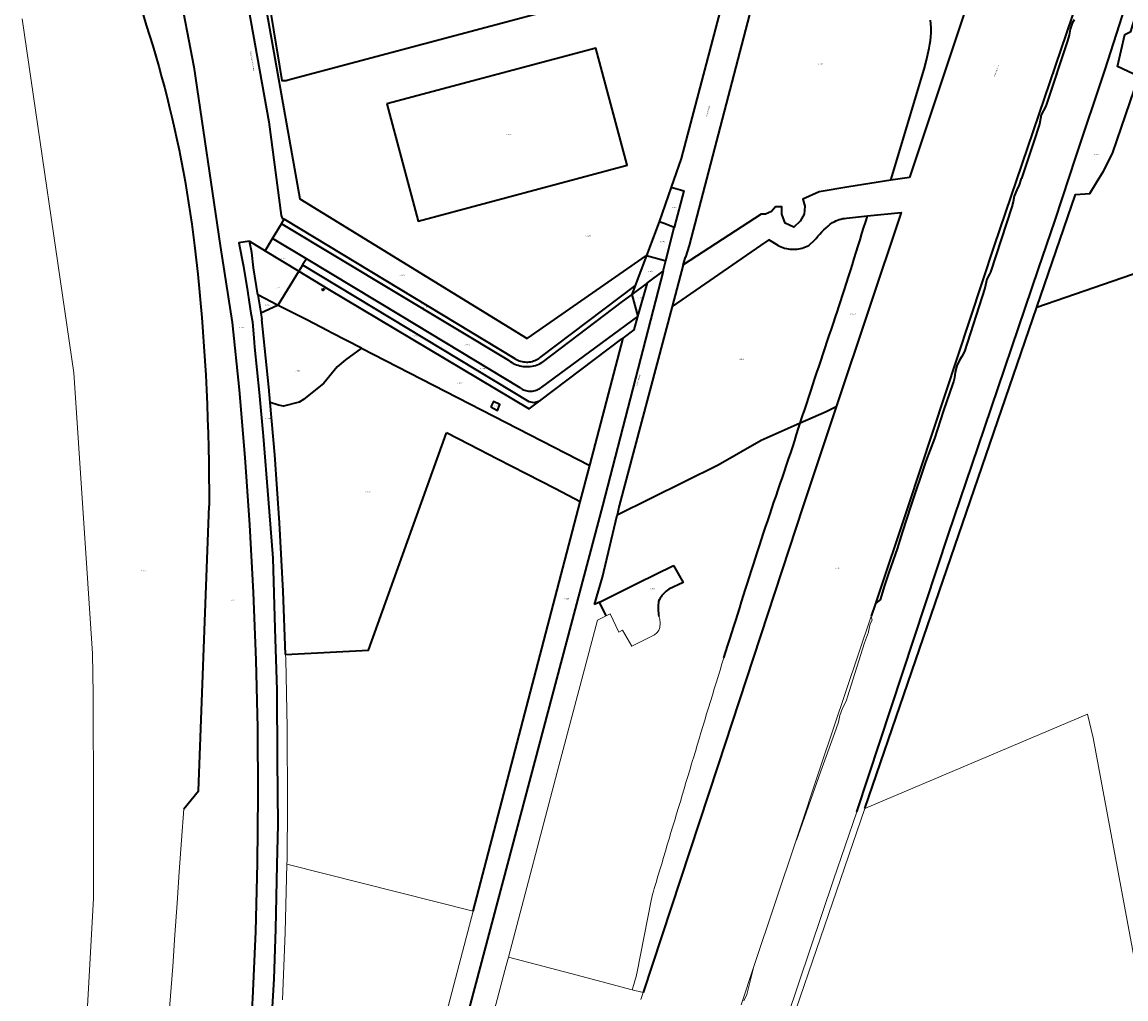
# Model space of a CAD drawing. Header units: metres. Extents: x 102498 to 104230, y 417239 to 420360.
# Tile 2 of 12: x 102765 to 103613, y 417621 to 418372. Entities that reach past the tile are written whole.
import ezdxf
from ezdxf.enums import TextEntityAlignment as Align
from ezdxf.lldxf.tags import DXFTag

# ---------------------------------------------------------------- set-up
doc = ezdxf.new("R2010")
doc.units = ezdxf.units.M
for name, color, linetype, lineweight in [('B-WE-KG-GRENS_PERCEEL-GV', 150, 'Continuous', 18), ('B-WE-KG-GRENS_PERCEEL-S @ 0.5', 150, 'Continuous', 25), ('B-WE-OG-BEBOUWING_STRAATNAAM-T18', 10, 'Continuous', 18), ('N-WE-KG-GRENS_KADASTRAAL-G', 150, 'KG-KADASTRAAL', 35)]:
    doc.layers.add(name, color=color, linetype=linetype, lineweight=lineweight)
doc.styles.add('NLCS-ISO', font='NLCS-ISO.ttf')
doc.styles.add('NLCS-ISO-ANNOTATIEF-T18', font='NLCS-ISO.ttf', dxfattribs={"height": 1.8})
doc.styles.get("Standard").update_dxf_attribs({"font": 'arial.ttf'})
tags = doc.linetypes.add('KG-KADASTRAAL', pattern='A,5.5,-2,["K",Standard,S=1.8,R=0,X=0,Y=-0.9],-2,5.5,-2,[5,NLCS.SHX,S=0.75,R=0,X=0,Y=0],-2', length=19).pattern_tags.tags
tags[6] = DXFTag(74, 10)

# ---------------------------------------------------------------- blocks, each defined once
blk = doc.blocks.new('SKG-PERCEELNUMMER-SO')
at = {"style": 'NLCS-ISO', "oblique": 10, "flags": 1}
for tag, p in [('GEMEENTECODE', (0, 2.6)), ('PERCEELGROOTTE', (0, -2.4))]:
    blk.add_attdef(tag, text='', height=1.8, dxfattribs=at).set_placement(p, align=Align.MIDDLE_CENTER)
at = {"style": 'NLCS-ISO', "oblique": 10}
blk.add_attdef('SECTIE', text='', height=1.8, dxfattribs=at).set_placement((-0.5, 0), align=Align.MIDDLE_RIGHT)
blk.add_attdef('PERCEELNUMMER', text='', height=1.8, dxfattribs=at).set_placement((0.5, 0), align=Align.MIDDLE_LEFT)

msp = doc.modelspace()

# ---------------------------------------------------------------- linework, layer by layer
at = {"layer": 'B-WE-KG-GRENS_PERCEEL-GV'}
for points in [[(103651.721, 418478.065), (103616.982, 418364.199), (103612.552, 418361.987), (103606.911, 418337.315), (103623.138, 418329.828), (103602.868, 418270.679), (103596.091, 418256.953), (103590.667, 418248.362), (103585.527, 418239.917), (103574.564, 418239.189), (103544.877, 418152.61), (103632.494, 418182.745), (103650.457, 418189.416), (103715.105, 418193.88), (103744.44, 418196.346), (103750.067, 418196.763), (103756.509, 418196.917), (103761.767, 418195.901), (103762.729, 418195.634), (103942.019, 418724.755)], [(103317.736, 417616.574), (103327.531, 417645.901), (103359.969, 417743.022), (103379, 417800), (103417.539, 417915.042), (103420.847, 417924.916), (103446, 418000), (103512, 418200), (103614.444, 418501.305)], [(103614.444, 418501.305), (103512, 418200), (103446, 418000), (103420.847, 417924.916), (103422.504, 417926.171), (103424.585, 417927.544), (103427.856, 417938.775), (103430.797, 417947.889), (103431.077, 417948.688), (103437.49, 417966.777), (103441.672, 417980.16), (103448.077, 417999.81), (103459.697, 418034.09), (103466.294, 418051.58), (103473.262, 418073.145), (103480.299, 418093.962), (103480.701, 418095.166), (103481.518, 418098.198), (103482.166, 418102.558), (103483.49, 418107.564), (103485.318, 418111.782), (103487.332, 418114.532), (103489.263, 418118.57), (103504.933, 418167.232), (103506.543, 418173.992), (103508.604, 418177.83), (103509.165, 418179.453), (103525.645, 418229.535), (103526.691, 418233.428), (103527.441, 418237.682), (103529.387, 418242.615), (103531.28, 418246.49), (103532.68, 418250.517), (103532.989, 418251.445), (103542.322, 418279.065), (103546.957, 418293.187), (103548.299, 418300.286), (103551.436, 418306.345), (103552.236, 418308.433), (103568.523, 418357.203), (103569.691, 418361.563), (103570.594, 418366.17), (103572.084, 418370.652), (103573.482, 418373.246)], [(102947.096, 418413.199), (102978.571, 418235.755), (103153.291, 418128.515), (103244.906, 418192.296), (103254.67, 418218.18), (103263.881, 418244.621), (103271.581, 418266.723), (103324.282, 418466.722)], [(103324.282, 418466.722), (103271.581, 418266.723), (103263.881, 418244.621), (103271.066, 418242.607), (103273.528, 418241.917), (103266.31, 418213.83), (103259.747, 418188.291), (103257.68, 418180.25), (103211.23, 418000), (103102.711, 417591.674)], [(103124.594, 417599.237), (103137.098, 417646.613), (103138.794, 417653.038), (103177.587, 417800.005), (103207.171, 417912.088), (103213.934, 417915.41), (103208.791, 417925.959), (103204.889, 417924.039), (103211.176, 417945.089), (103222.297, 417992.708), (103224, 418000), (103264.692, 418153.018), (103273.2, 418185.01), (103274.92, 418190.97), (103277.7, 418200), (103348.013, 418468.884)], [(103348.013, 418468.884), (103277.7, 418200), (103274.92, 418190.97), (103273.2, 418185.01), (103333.01, 418224.06), (103336.46, 418224), (103341.02, 418226.05), (103343.98, 418229.48), (103349.03, 418229.5), (103349, 418224.01), (103351.48, 418217.02), (103358.06, 418214.02), (103363.14, 418218.5), (103366, 418223.97), (103366.48, 418230.01), (103365, 418235.55), (103377.64, 418241.14), (103400.315, 418245), (103432.671, 418249.978), (103458.172, 418335.387), (103460.054, 418342.33), (103461.207, 418346.96), (103462.191, 418351.506), (103462.729, 418354.491), (103463.156, 418357.437), (103463.459, 418360.342), (103463.626, 418363.201), (103463.642, 418367.301), (103463.499, 418370.174), (103463.205, 418372.939)], [(102933.806, 418412.282), (102954.786, 418294.798), (102964.156, 418223.035), (102964.972, 418220.99), (102966.499, 418220.068), (103144.163, 418112.754), (103145.138, 418112.212), (103146.147, 418111.736), (103147.184, 418111.327), (103148.247, 418110.987), (103149.329, 418110.718), (103150.427, 418110.52), (103151.535, 418110.395), (103152.65, 418110.344), (103153.765, 418110.366), (103154.876, 418110.461), (103155.979, 418110.629), (103157.068, 418110.87), (103158.139, 418111.181), (103159.187, 418111.563), (103160.208, 418112.012), (103161.197, 418112.528), (103162.15, 418113.108), (103163.063, 418113.749), (103236.156, 418169.099), (103244.906, 418192.296), (103153.291, 418128.515), (102978.571, 418235.755), (102947.096, 418413.199)], [(102956.644, 417601.576), (102958.495, 417636.549), (102959.975, 417674.575), (102960.993, 417724.259), (102961.641, 417754.699), (102961.27, 417804.846), (102960.993, 417858.138), (102959.42, 417905.694), (102957.877, 417959.789), (102954.269, 418005.125), (102950.475, 418053.421), (102947.422, 418087.007), (102943.814, 418121.795), (102943.444, 418125.311), (102943.166, 418128.641), (102942.102, 418141.224), (102941.038, 418147.886), (102939.622, 418156.473), (102938.252, 418165.013), (102935.199, 418183.841), (102931.729, 418201.837), (102939.914, 418203.212), (102951.932, 418195.906), (102957.621, 418205.343), (102964.434, 418216.643), (102966.499, 418220.068), (102964.972, 418220.99), (102964.156, 418223.035), (102954.786, 418294.798), (102933.806, 418412.282)], [(102937.398, 417543.599), (102942.229, 417621.444), (102944.398, 417672.833), (102945.759, 417725.385), (102946.269, 417777.38), (102945.958, 417829.381), (102944.808, 417881.364), (102942.833, 417933.208), (102940.018, 417985.253), (102936.37, 418037.119), (102931.844, 418088.925), (102926.611, 418140.657), (102917.3, 418200), (102897.204, 418337.171), (102885, 418400)], [(102885, 418400), (102897.204, 418337.171), (102917.3, 418200), (102926.611, 418140.657), (102931.844, 418088.925), (102936.37, 418037.119), (102940.018, 417985.253), (102942.833, 417933.208), (102944.808, 417881.364), (102945.958, 417829.381), (102946.269, 417777.38), (102945.759, 417725.385), (102944.398, 417672.833), (102942.229, 417621.444), (102937.398, 417543.599)], [(102953.84, 418393.89), (102963.072, 418337.606), (102964.852, 418326.754), (102965.662, 418326.675), (102966.476, 418326.649), (102967.29, 418326.676), (102968.101, 418326.757), (102968.904, 418326.889), (102969.697, 418327.074), (103229.693, 418396.672)], [(103229.693, 418396.672), (102969.697, 418327.074), (102968.904, 418326.889), (102968.101, 418326.757), (102967.29, 418326.676), (102966.476, 418326.649), (102965.662, 418326.675), (102964.852, 418326.754), (102963.072, 418337.606), (102953.84, 418393.89)], [(103496.2, 418400), (103447.053, 418252.191), (103432.671, 418249.978), (103400.315, 418245), (103377.64, 418241.14), (103365, 418235.55), (103366.48, 418230.01), (103366, 418223.97), (103363.14, 418218.5), (103358.06, 418214.02), (103351.48, 418217.02), (103349, 418224.01), (103349.03, 418229.5), (103343.98, 418229.48), (103341.02, 418226.05), (103336.46, 418224), (103333.01, 418224.06), (103273.2, 418185.01), (103264.692, 418153.018), (103332.5, 418200), (103339, 418204.3), (103346, 418200), (103347.228, 418199.376), (103348.49, 418198.822), (103349.78, 418198.338), (103351.095, 418197.928), (103352.431, 418197.591), (103353.784, 418197.329), (103355.149, 418197.143), (103356.523, 418197.033), (103357.9, 418197), (103359.255, 418197.043), (103360.606, 418197.16), (103361.948, 418197.351), (103363.277, 418197.615), (103364.59, 418197.951), (103365.883, 418198.36), (103367.151, 418198.838), (103368.392, 418199.385), (103369.6, 418200), (103373.846, 418203.661), (103375.209, 418205.386), (103376.625, 418207.067), (103378.093, 418208.704), (103379.61, 418210.294), (103381.176, 418211.837), (103382.789, 418213.33), (103384.448, 418214.773), (103386.151, 418216.163), (103387.896, 418217.5), (103389.126, 418218.181), (103390.392, 418218.793), (103391.689, 418219.333), (103393.015, 418219.8), (103394.365, 418220.193), (103395.735, 418220.51), (103397.12, 418220.75), (103398.516, 418220.913), (103414.71, 418222.577), (103440.527, 418225.23), (103390.644, 418075.879), (103365.3, 418000), (103299.8, 417800), (103242.334, 417625.859), (103240.573, 417620.524)], [(103463.205, 418372.939), (103463.499, 418370.174), (103463.642, 418367.301), (103463.626, 418363.201), (103463.459, 418360.342), (103463.156, 418357.437), (103462.729, 418354.491), (103462.191, 418351.506), (103461.207, 418346.96), (103460.054, 418342.33), (103458.172, 418335.387), (103432.671, 418249.978), (103447.053, 418252.191), (103496.2, 418400)], [(103353.091, 417606.755), (103388.558, 417712.496), (103406.432, 417764.818), (103476.994, 417978.104), (103499.847, 418045.142), (103546.049, 418181.897), (103558.705, 418218.664), (103564.501, 418236.604), (103574.865, 418267.767), (103597.391, 418335.004), (103612.724, 418382.957)], [(103612.724, 418382.957), (103597.391, 418335.004), (103574.865, 418267.767), (103564.501, 418236.604), (103558.705, 418218.664), (103546.049, 418181.897), (103499.847, 418045.142), (103476.994, 417978.104), (103406.432, 417764.818), (103388.558, 417712.496), (103353.091, 417606.755)], [(102765.17, 418374.09), (102805.01, 418102.07), (102819.281, 417886.508), (102819.916, 417855.066), (102820.093, 417769.208), (102820.004, 417698.437), (102814.767, 417601.419)], [(102858.085, 418377.034), (102860.642, 418369.18), (102863.128, 418361.303), (102865.542, 418353.405), (102867.886, 418345.485), (102870.158, 418337.544), (102872.358, 418329.583), (102874.487, 418321.602), (102876.544, 418313.603), (102878.529, 418305.586), (102880.441, 418297.551), (102882.281, 418289.499), (102884.048, 418281.431), (102885.743, 418273.347), (102887.364, 418265.248), (102888.913, 418257.135), (102890.389, 418249.009), (102891.791, 418240.869), (102893.12, 418232.717), (102894.375, 418224.554), (102895.557, 418216.379), (102896.666, 418208.194), (102897.7, 418200), (102898.943, 418188.935), (102900.112, 418177.862), (102901.208, 418166.781), (102902.231, 418155.693), (102903.179, 418144.599), (102904.055, 418133.498), (102904.856, 418122.392), (102905.584, 418111.281), (102906.238, 418100.166), (102906.818, 418089.046), (102907.324, 418077.923), (102907.757, 418066.796), (102908.115, 418055.667), (102908.4, 418044.536), (102908.611, 418033.403), (102908.748, 418022.269), (102908.811, 418011.135), (102908.8, 418000), (102900.807, 417781.013), (102889.426, 417767.159), (102887.623, 417742.948), (102885.892, 417718.733), (102884.233, 417694.512), (102882.646, 417670.286), (102881.13, 417646.056), (102877.865, 417607.265)], [(102877.865, 417607.265), (102881.13, 417646.056), (102882.646, 417670.286), (102884.233, 417694.512), (102885.892, 417718.733), (102887.623, 417742.948), (102889.426, 417767.159), (102900.807, 417781.013), (102908.8, 418000), (102908.811, 418011.135), (102908.748, 418022.269), (102908.611, 418033.403), (102908.4, 418044.536), (102908.115, 418055.667), (102907.757, 418066.796), (102907.324, 418077.923), (102906.818, 418089.046), (102906.238, 418100.166), (102905.584, 418111.281), (102904.856, 418122.392), (102904.055, 418133.498), (102903.179, 418144.599), (102902.231, 418155.693), (102901.208, 418166.781), (102900.112, 418177.862), (102898.943, 418188.935), (102897.7, 418200), (102896.666, 418208.194), (102895.557, 418216.379), (102894.375, 418224.554), (102893.12, 418232.717), (102891.791, 418240.869), (102890.389, 418249.009), (102888.913, 418257.135), (102887.364, 418265.248), (102885.743, 418273.347), (102884.048, 418281.431), (102882.281, 418289.499), (102880.441, 418297.551), (102878.529, 418305.586), (102876.544, 418313.603), (102874.487, 418321.602), (102872.358, 418329.583), (102870.158, 418337.544), (102867.886, 418345.485), (102865.542, 418353.405), (102863.128, 418361.303), (102860.642, 418369.18), (102858.085, 418377.034)], [(103573.482, 418373.246), (103572.084, 418370.652), (103570.594, 418366.17), (103569.691, 418361.563), (103568.523, 418357.203), (103552.236, 418308.433), (103551.436, 418306.345), (103548.299, 418300.286), (103546.957, 418293.187), (103542.322, 418279.065), (103532.989, 418251.445), (103532.68, 418250.517), (103531.28, 418246.49), (103529.387, 418242.615), (103527.441, 418237.682), (103526.691, 418233.428), (103525.645, 418229.535), (103509.165, 418179.453), (103508.604, 418177.83), (103506.543, 418173.992), (103504.933, 418167.232), (103489.263, 418118.57), (103487.332, 418114.532), (103485.318, 418111.782), (103483.49, 418107.564), (103482.166, 418102.558), (103481.518, 418098.198), (103480.701, 418095.166), (103480.299, 418093.962), (103473.262, 418073.145), (103466.294, 418051.58), (103459.697, 418034.09), (103448.077, 417999.81), (103441.672, 417980.16), (103437.49, 417966.777), (103431.077, 417948.688), (103430.797, 417947.889), (103427.856, 417938.775), (103424.585, 417927.544), (103422.504, 417926.171), (103420.847, 417924.916), (103417.539, 417915.042), (103417.814, 417913.754), (103418.305, 417912.052), (103416.793, 417909.228), (103415.41, 417903.298), (103415.412, 417902.835), (103412.558, 417894.633), (103400.686, 417857.303), (103399.632, 417853.944), (103398.271, 417849.768), (103395.612, 417844.49), (103393.611, 417838.802), (103392.439, 417833.662), (103391.035, 417829.319), (103389.464, 417824.981), (103378.872, 417796.004), (103360.249, 417742.924), (103359.969, 417743.022), (103327.531, 417645.901), (103321.993, 417624.33), (103319.661, 417619.551)], [(103322.828, 417504.997), (103412.769, 417767.313), (103544.877, 418152.61), (103574.564, 418239.189), (103585.527, 418239.917), (103590.667, 418248.362), (103596.091, 418256.953), (103602.868, 418270.679), (103623.138, 418329.828), (103606.911, 418337.315), (103612.552, 418361.987), (103616.982, 418364.199)], [(102965.2, 417620.261), (102967.384, 417672.005), (102968.7, 417724.557), (102968.785, 417727.936), (102969.199, 417770.135), (102968.957, 417829.656), (102967.798, 417882.06), (102967.662, 417885.641), (102965.809, 417934.259), (102962.973, 417986.69), (102959.297, 418038.962), (102955.782, 418079.2), (102954.746, 418091.054), (102949.494, 418142.972), (102948.636, 418148.273), (102946.432, 418161.896), (102943.044, 418182.834), (102941.797, 418194.389), (102939.914, 418203.212), (102931.729, 418201.837), (102935.199, 418183.841), (102938.252, 418165.013), (102939.622, 418156.473), (102941.038, 418147.886), (102942.102, 418141.224), (102943.166, 418128.641), (102943.444, 418125.311), (102943.814, 418121.795), (102947.422, 418087.007), (102950.475, 418053.421), (102954.269, 418005.125), (102957.877, 417959.789), (102959.42, 417905.694), (102960.993, 417858.138), (102961.27, 417804.846), (102961.641, 417754.699), (102960.993, 417724.259), (102959.975, 417674.575), (102958.495, 417636.549), (102956.644, 417601.576)], [(103632.494, 418182.745), (103544.877, 418152.61), (103412.769, 417767.313), (103583.733, 417839.913), (103588.136, 417821.718), (103631.32, 417589.18)]]:
    msp.add_lwpolyline(points, dxfattribs=at)
for points in [[(103069.541, 418218.669), (103045.514, 418308.661), (103111.8, 418326.398), (103142.521, 418334.622), (103206.086, 418351.628), (103230.147, 418261.613)], [(103045.514, 418308.661), (103069.541, 418218.669), (103230.147, 418261.613), (103206.086, 418351.628), (103142.521, 418334.622), (103111.8, 418326.398)], [(103266.31, 418213.83), (103273.528, 418241.917), (103271.066, 418242.607), (103263.881, 418244.621), (103254.67, 418218.18), (103258.421, 418216.778), (103263.663, 418214.819)], [(103226.33, 418156.87), (103233.584, 418162.28), (103236.156, 418169.099), (103163.063, 418113.749), (103162.15, 418113.108), (103161.197, 418112.528), (103160.208, 418112.012), (103159.187, 418111.563), (103158.139, 418111.181), (103157.068, 418110.87), (103155.979, 418110.629), (103154.876, 418110.461), (103153.765, 418110.366), (103152.65, 418110.344), (103151.535, 418110.395), (103150.427, 418110.52), (103149.329, 418110.718), (103148.247, 418110.987), (103147.184, 418111.327), (103146.147, 418111.736), (103145.138, 418112.212), (103144.163, 418112.754), (102966.499, 418220.068), (102964.434, 418216.643), (103139.19, 418111.428), (103140.293, 418110.663), (103141.438, 418109.962), (103142.621, 418109.328), (103143.839, 418108.764), (103145.087, 418108.27), (103146.362, 418107.849), (103147.658, 418107.502), (103148.973, 418107.231), (103150.301, 418107.035), (103151.638, 418106.917), (103152.979, 418106.875), (103154.321, 418106.911), (103155.659, 418107.023), (103156.988, 418107.213), (103158.303, 418107.479), (103159.602, 418107.82), (103160.878, 418108.235), (103162.129, 418108.723), (103163.349, 418109.282), (103164.535, 418109.91)], [(103414.71, 418222.577), (103398.516, 418220.913), (103397.12, 418220.75), (103395.735, 418220.51), (103394.365, 418220.193), (103393.015, 418219.8), (103391.689, 418219.333), (103390.392, 418218.793), (103389.126, 418218.181), (103387.896, 418217.5), (103386.151, 418216.163), (103384.448, 418214.773), (103382.789, 418213.33), (103381.176, 418211.837), (103379.61, 418210.294), (103378.093, 418208.704), (103376.625, 418207.067), (103375.209, 418205.386), (103373.846, 418203.661), (103369.6, 418200), (103368.392, 418199.385), (103367.151, 418198.838), (103365.883, 418198.36), (103364.59, 418197.951), (103363.277, 418197.615), (103361.948, 418197.351), (103360.606, 418197.16), (103359.255, 418197.043), (103357.9, 418197), (103356.523, 418197.033), (103355.149, 418197.143), (103353.784, 418197.329), (103352.431, 418197.591), (103351.095, 418197.928), (103349.78, 418198.338), (103348.49, 418198.822), (103347.228, 418199.376), (103346, 418200), (103339, 418204.3), (103332.5, 418200), (103264.692, 418153.018), (103224, 418000), (103222.297, 417992.708), (103299.913, 418031.054), (103332.924, 418050.15), (103362.987, 418063.33), (103363.299, 418064.334), (103364.9, 418069.119), (103366.486, 418073.855), (103368.058, 418078.592), (103369.622, 418083.336), (103371.188, 418088.084), (103372.752, 418092.832), (103374.315, 418097.581), (103375.883, 418102.346), (103377.487, 418107.098), (103379.085, 418111.831), (103380.669, 418116.564), (103382.249, 418121.305), (103383.831, 418126.052), (103385.423, 418130.802), (103387.026, 418135.544), (103388.628, 418140.282), (103390.232, 418145.019), (103391.738, 418149.464), (103392.492, 418151.873), (103393.991, 418156.645), (103395.493, 418161.424), (103397.016, 418166.202), (103398.55, 418170.968), (103400.081, 418175.725), (103401.601, 418180.476), (103403.1, 418185.237), (103404.602, 418190.003), (103406.097, 418194.764), (103407.574, 418199.549), (103409.079, 418204.281), (103410.472, 418209.079), (103411.985, 418213.866), (103413.187, 418217.464), (103413.65, 418219.019)], [(103266.31, 418213.83), (103263.663, 418214.819), (103258.421, 418216.778), (103254.67, 418218.18), (103244.906, 418192.296), (103259.159, 418188.438), (103259.747, 418188.291)], [(103362.987, 418063.33), (103383.023, 418072.114), (103390.644, 418075.879), (103440.527, 418225.23), (103414.71, 418222.577), (103413.65, 418219.019), (103413.187, 418217.464), (103411.985, 418213.866), (103410.472, 418209.079), (103409.079, 418204.281), (103407.574, 418199.549), (103406.097, 418194.764), (103404.602, 418190.003), (103403.1, 418185.237), (103401.601, 418180.476), (103400.081, 418175.725), (103398.55, 418170.968), (103397.016, 418166.202), (103395.493, 418161.424), (103393.991, 418156.645), (103392.492, 418151.873), (103391.738, 418149.464), (103390.232, 418145.019), (103388.628, 418140.282), (103387.026, 418135.544), (103385.423, 418130.802), (103383.831, 418126.052), (103382.249, 418121.305), (103380.669, 418116.564), (103379.085, 418111.831), (103377.487, 418107.098), (103375.883, 418102.346), (103374.315, 418097.581), (103372.752, 418092.832), (103371.188, 418088.084), (103369.622, 418083.336), (103368.058, 418078.592), (103366.486, 418073.855), (103364.9, 418069.119), (103363.299, 418064.334)], [(103238.295, 418145.388), (103233.584, 418162.28), (103226.33, 418156.87), (103164.535, 418109.91), (103163.349, 418109.282), (103162.129, 418108.723), (103160.878, 418108.235), (103159.602, 418107.82), (103158.303, 418107.479), (103156.988, 418107.213), (103155.659, 418107.023), (103154.321, 418106.911), (103152.979, 418106.875), (103151.638, 418106.917), (103150.301, 418107.035), (103148.973, 418107.231), (103147.658, 418107.502), (103146.362, 418107.849), (103145.087, 418108.27), (103143.839, 418108.764), (103142.621, 418109.328), (103141.438, 418109.962), (103140.293, 418110.663), (103139.19, 418111.428), (102964.434, 418216.643), (102957.621, 418205.343), (102983.641, 418189.755), (103055.917, 418146.027), (103147.79, 418090.471), (103148.633, 418089.928), (103149.513, 418089.447), (103150.426, 418089.031), (103151.366, 418088.681), (103152.329, 418088.401), (103153.31, 418088.19), (103154.303, 418088.051), (103155.304, 418087.984), (103156.307, 418087.989), (103157.307, 418088.067), (103158.299, 418088.216), (103159.277, 418088.437), (103160.237, 418088.727), (103161.174, 418089.086), (103162.082, 418089.512), (103162.957, 418090.002), (103163.794, 418090.554), (103164.59, 418091.165)], [(102951.932, 418195.906), (102939.914, 418203.212), (102941.797, 418194.389), (102943.044, 418182.834), (102946.432, 418161.896), (102961.481, 418154.16), (102961.98, 418154.388), (102977.824, 418180.167)], [(102957.621, 418205.343), (102951.932, 418195.906), (102977.824, 418180.167), (102980.278, 418184.16), (102980.735, 418184.921), (102983.641, 418189.755)], [(103259.747, 418188.291), (103259.159, 418188.438), (103244.906, 418192.296), (103236.156, 418169.099), (103233.584, 418162.28), (103245.656, 418171.283), (103257.68, 418180.25)], [(102980.735, 418184.921), (102980.278, 418184.16), (102977.824, 418180.167), (103000, 418166.689), (103154.695, 418074.409), (103162.966, 418080.622), (103158.309, 418079.295), (103154.663, 418080.099)], [(103162.966, 418080.622), (103226.116, 418128.061), (103226.965, 418128.713), (103235.395, 418135.188), (103238.295, 418145.388), (103164.59, 418091.165), (103163.794, 418090.554), (103162.957, 418090.002), (103162.082, 418089.512), (103161.174, 418089.086), (103160.237, 418088.727), (103159.277, 418088.437), (103158.299, 418088.216), (103157.307, 418088.067), (103156.307, 418087.989), (103155.304, 418087.984), (103154.303, 418088.051), (103153.31, 418088.19), (103152.329, 418088.401), (103151.366, 418088.681), (103150.426, 418089.031), (103149.513, 418089.447), (103148.633, 418089.928), (103147.79, 418090.471), (103055.917, 418146.027), (102983.641, 418189.755), (102980.735, 418184.921), (103154.663, 418080.099), (103158.309, 418079.295)], [(102961.98, 418154.388), (102961.481, 418154.16), (102983.851, 418142.661), (103000, 418134.36), (103003.031, 418132.802), (103026.082, 418120.953), (103201.357, 418030.857), (103226.965, 418128.713), (103226.116, 418128.061), (103162.966, 418080.622), (103154.695, 418074.409), (103000, 418166.689), (102977.824, 418180.167)], [(103072.417, 417538.138), (103083.377, 417519.116), (103098.8, 417576.992), (103101.335, 417586.503), (103102.711, 417591.674), (103211.23, 418000), (103257.68, 418180.25), (103245.656, 418171.283), (103238.295, 418145.388), (103235.395, 418135.188), (103226.965, 418128.713), (103201.357, 418030.857), (103194.08, 418003.048), (103111.725, 417688.347)], [(102996.275, 418166.969), (102995.65, 418165.945), (102996.47, 418165.445), (102997.095, 418166.469)], [(102995.65, 418165.945), (102996.275, 418166.969), (102997.095, 418166.469), (102996.47, 418165.445)], [(103238.295, 418145.388), (103245.656, 418171.283), (103233.584, 418162.28)], [(102946.432, 418161.896), (102948.636, 418148.273), (102961.481, 418154.16)], [(103003.031, 418132.802), (103000, 418134.36), (102983.851, 418142.661), (102961.481, 418154.16), (102948.636, 418148.273), (102949.494, 418142.972), (102954.746, 418091.054), (102955.782, 418079.2), (102962.183, 418077.166), (102966.154, 418076.527), (102977.968, 418079.524), (102981.502, 418081.479), (102996.994, 418094.228), (103007.35, 418106.741), (103013.683, 418111.926), (103026.082, 418120.953)], [(103091.207, 418055.937), (103108.786, 418046.904), (103130.52, 418035.693), (103152.496, 418024.381), (103175.012, 418012.869), (103194.08, 418003.048), (103201.357, 418030.857), (103026.082, 418120.953), (103013.683, 418111.926), (103007.35, 418106.741), (102996.994, 418094.228), (102981.502, 418081.479), (102977.968, 418079.524), (102966.154, 418076.527), (102962.183, 418077.166), (102955.782, 418079.2), (102959.297, 418038.962), (102962.973, 417986.69), (102965.809, 417934.259), (102967.662, 417885.641), (103031.275, 417888.959)], [(103125.263, 418076.063), (103127.411, 418080.092), (103132.357, 418077.765), (103130.372, 418073.227)], [(103125.263, 418076.063), (103130.372, 418073.227), (103132.357, 418077.765), (103127.411, 418080.092)], [(103242.334, 417625.859), (103299.8, 417800), (103365.3, 418000), (103390.644, 418075.879), (103383.023, 418072.114), (103362.987, 418063.33), (103361.801, 418059.51), (103360.325, 418054.728), (103358.86, 418049.979), (103357.333, 418045.276), (103355.74, 418040.563), (103354.139, 418035.826), (103353.043, 418032.583), (103352.537, 418031.084), (103350.934, 418026.331), (103349.335, 418021.581), (103347.727, 418016.846), (103346.099, 418012.111), (103344.471, 418007.365), (103342.845, 418002.618), (103341.219, 417997.853), (103339.63, 417993.08), (103338.048, 417988.319), (103336.468, 417983.557), (103334.891, 417978.79), (103333.322, 417974.024), (103331.757, 417969.256), (103330.195, 417964.488), (103328.632, 417959.704), (103327.103, 417954.913), (103325.581, 417950.132), (103324.06, 417945.344), (103322.555, 417940.554), (103321.053, 417935.766), (103319.557, 417930.983), (103318.049, 417926.206), (103316.541, 417921.421), (103315.038, 417916.643), (103313.519, 417911.877), (103311.986, 417907.108), (103310.454, 417902.33), (103308.922, 417897.543), (103307.411, 417892.747), (103305.911, 417887.958), (103304.413, 417883.166), (103302.922, 417878.362), (103301.456, 417873.555), (103299.99, 417868.764), (103298.526, 417863.97), (103297.052, 417859.182), (103295.576, 417854.39), (103294.102, 417849.592), (103292.633, 417844.794), (103291.169, 417839.994), (103289.707, 417835.192), (103288.251, 417830.387), (103286.802, 417825.582), (103285.358, 417820.778), (103283.916, 417815.972), (103282.477, 417811.165), (103281.041, 417806.362), (103280.411, 417804.266), (103279.602, 417801.569), (103278.164, 417796.78), (103276.726, 417791.991), (103275.29, 417787.196), (103273.86, 417782.402), (103272.432, 417777.611), (103271.004, 417772.823), (103270.25, 417770.311), (103269.564, 417768.056), (103268.107, 417763.272), (103266.651, 417758.489), (103265.195, 417753.704), (103263.739, 417748.906), (103262.312, 417744.102), (103260.887, 417739.309), (103259.463, 417734.515), (103258.039, 417729.727), (103256.607, 417724.94), (103255.175, 417720.149), (103253.742, 417715.359), (103252.311, 417710.566), (103250.883, 417705.772), (103250.275, 417703.73), (103249.613, 417701.367), (103249.025, 417698.984), (103248.513, 417696.584), (103237.756, 417641.788), (103237.258, 417639.454), (103236.685, 417637.138), (103236.037, 417634.841), (103235.219, 417632.193), (103233.919, 417628.068)], [(103362.987, 418063.33), (103332.924, 418050.15), (103299.913, 418031.054), (103222.297, 417992.708), (103211.176, 417945.089), (103204.889, 417924.039), (103208.791, 417925.959), (103214.466, 417928.751), (103238.119, 417940.388), (103265.808, 417954.071), (103273.077, 417940.878), (103262.128, 417935.825), (103261.135, 417935.119), (103260.181, 417934.361), (103259.269, 417933.553), (103258.401, 417932.698), (103257.58, 417931.798), (103256.808, 417930.855), (103256.087, 417929.873), (103255.42, 417928.853), (103254.808, 417927.8), (103254.253, 417926.715), (103254.062, 417925.228), (103253.935, 417923.734), (103253.873, 417922.236), (103253.876, 417920.737), (103253.943, 417919.24), (103254.076, 417917.746), (103254.273, 417916.26), (103254.534, 417914.784), (103254.846, 417913.78), (103255.091, 417912.757), (103255.268, 417911.721), (103255.375, 417910.674), (103255.413, 417909.624), (103255.382, 417908.572), (103255.28, 417907.526), (103255.11, 417906.488), (103254.909, 417905.715), (103254.637, 417904.963), (103254.297, 417904.24), (103253.892, 417903.551), (103253.425, 417902.903), (103252.9, 417902.3), (103252.322, 417901.749), (103251.695, 417901.253), (103251.025, 417900.817), (103233.773, 417892.17), (103226.555, 417904.334), (103223.722, 417902.805), (103217.12, 417916.975), (103213.934, 417915.41), (103207.171, 417912.088), (103177.587, 417800.005), (103138.794, 417653.038), (103186.696, 417640.465), (103233.919, 417628.068), (103235.219, 417632.193), (103236.037, 417634.841), (103236.685, 417637.138), (103237.258, 417639.454), (103237.756, 417641.788), (103248.513, 417696.584), (103249.025, 417698.984), (103249.613, 417701.367), (103250.275, 417703.73), (103250.883, 417705.772), (103252.311, 417710.566), (103253.742, 417715.359), (103255.175, 417720.149), (103256.607, 417724.94), (103258.039, 417729.727), (103259.463, 417734.515), (103260.887, 417739.309), (103262.312, 417744.102), (103263.739, 417748.906), (103265.195, 417753.704), (103266.651, 417758.489), (103268.107, 417763.272), (103269.564, 417768.056), (103270.25, 417770.311), (103271.004, 417772.823), (103272.432, 417777.611), (103273.86, 417782.402), (103275.29, 417787.196), (103276.726, 417791.991), (103278.164, 417796.78), (103279.602, 417801.569), (103280.411, 417804.266), (103281.041, 417806.362), (103282.477, 417811.165), (103283.916, 417815.972), (103285.358, 417820.778), (103286.802, 417825.582), (103288.251, 417830.387), (103289.707, 417835.192), (103291.169, 417839.994), (103292.633, 417844.794), (103294.102, 417849.592), (103295.576, 417854.39), (103297.052, 417859.182), (103298.526, 417863.97), (103299.99, 417868.764), (103301.456, 417873.555), (103302.922, 417878.362), (103304.413, 417883.166), (103305.911, 417887.958), (103307.411, 417892.747), (103308.922, 417897.543), (103310.454, 417902.33), (103311.986, 417907.108), (103313.519, 417911.877), (103315.038, 417916.643), (103316.541, 417921.421), (103318.049, 417926.206), (103319.557, 417930.983), (103321.053, 417935.766), (103322.555, 417940.554), (103324.06, 417945.344), (103325.581, 417950.132), (103327.103, 417954.913), (103328.632, 417959.704), (103330.195, 417964.488), (103331.757, 417969.256), (103333.322, 417974.024), (103334.891, 417978.79), (103336.468, 417983.557), (103338.048, 417988.319), (103339.63, 417993.08), (103341.219, 417997.853), (103342.845, 418002.618), (103344.471, 418007.365), (103346.099, 418012.111), (103347.727, 418016.846), (103349.335, 418021.581), (103350.934, 418026.331), (103352.537, 418031.084), (103353.043, 418032.583), (103354.139, 418035.826), (103355.74, 418040.563), (103357.333, 418045.276), (103358.86, 418049.979), (103360.325, 418054.728), (103361.801, 418059.51)], [(102968.7, 417724.557), (103111.725, 417688.347), (103194.08, 418003.048), (103175.012, 418012.869), (103152.496, 418024.381), (103130.52, 418035.693), (103108.786, 418046.904), (103091.207, 418055.937), (103031.275, 417888.959), (102967.662, 417885.641), (102967.798, 417882.06), (102968.957, 417829.656), (102969.199, 417770.135), (102968.785, 417727.936)], [(103254.253, 417926.715), (103254.808, 417927.8), (103255.42, 417928.853), (103256.087, 417929.873), (103256.808, 417930.855), (103257.58, 417931.798), (103258.401, 417932.698), (103259.269, 417933.553), (103260.181, 417934.361), (103261.135, 417935.119), (103262.128, 417935.825), (103273.077, 417940.878), (103265.808, 417954.071), (103238.119, 417940.388), (103214.466, 417928.751), (103208.791, 417925.959), (103213.934, 417915.41), (103217.12, 417916.975), (103223.722, 417902.805), (103226.555, 417904.334), (103233.773, 417892.17), (103251.025, 417900.817), (103251.695, 417901.253), (103252.322, 417901.749), (103252.9, 417902.3), (103253.425, 417902.903), (103253.892, 417903.551), (103254.297, 417904.24), (103254.637, 417904.963), (103254.909, 417905.715), (103255.11, 417906.488), (103255.28, 417907.526), (103255.382, 417908.572), (103255.413, 417909.624), (103255.375, 417910.674), (103255.268, 417911.721), (103255.091, 417912.757), (103254.846, 417913.78), (103254.534, 417914.784), (103254.273, 417916.26), (103254.076, 417917.746), (103253.943, 417919.24), (103253.876, 417920.737), (103253.873, 417922.236), (103253.935, 417923.734), (103254.062, 417925.228)]]:
    msp.add_lwpolyline(points, close=True, dxfattribs=at)
at = {"layer": 'N-WE-KG-GRENS_KADASTRAAL-G'}
for points in [[(103614.444, 418501.305), (103512, 418200), (103446, 418000), (103420.847, 417924.916)], [(103544.877, 418152.61), (103574.564, 418239.189), (103585.527, 418239.917), (103590.667, 418248.362), (103596.091, 418256.953), (103602.868, 418270.679), (103623.138, 418329.828), (103606.911, 418337.315), (103612.552, 418361.987), (103616.982, 418364.199), (103651.721, 418478.065), (103660.467, 418504.709)], [(103525.017, 418486.668), (103496.2, 418400), (103447.053, 418252.191)], [(103324.282, 418466.722), (103271.581, 418266.723), (103263.881, 418244.621)], [(103348.013, 418468.884), (103277.7, 418200), (103274.92, 418190.97)], [(102875.777, 418451.655), (102885, 418400), (102897.204, 418337.171), (102917.3, 418200), (102926.611, 418140.657)], [(102947.096, 418413.199), (102978.571, 418235.755), (103153.291, 418128.515), (103244.906, 418192.296)], [(102933.806, 418412.282), (102954.786, 418294.798), (102964.156, 418223.035), (102964.972, 418220.99), (102966.499, 418220.068)], [(102953.84, 418393.89), (102963.072, 418337.606), (102964.852, 418326.754), (102965.662, 418326.675), (102966.476, 418326.649), (102967.29, 418326.676), (102968.101, 418326.757), (102968.904, 418326.889), (102969.697, 418327.074), (103229.693, 418396.672)], [(102855.458, 418384.864), (102858.085, 418377.034), (102860.642, 418369.18), (102863.128, 418361.303), (102865.542, 418353.405), (102867.886, 418345.485), (102870.158, 418337.544), (102872.358, 418329.583), (102874.487, 418321.602), (102876.544, 418313.603), (102878.529, 418305.586), (102880.441, 418297.551), (102882.281, 418289.499), (102884.048, 418281.431), (102885.743, 418273.347), (102887.364, 418265.248), (102888.913, 418257.135), (102890.389, 418249.009), (102891.791, 418240.869), (102893.12, 418232.717), (102894.375, 418224.554), (102895.557, 418216.379), (102896.666, 418208.194), (102897.7, 418200)], [(103597.391, 418335.004), (103612.724, 418382.957)], [(103432.671, 418249.978), (103458.172, 418335.387), (103460.054, 418342.33), (103461.207, 418346.96), (103462.191, 418351.506), (103462.729, 418354.491), (103463.156, 418357.437), (103463.459, 418360.342), (103463.626, 418363.201), (103463.642, 418367.301), (103463.499, 418370.174), (103463.205, 418372.939)], [(103572.084, 418370.652), (103570.594, 418366.17)], [(103573.482, 418373.246), (103572.084, 418370.652)], [(103570.594, 418366.17), (103569.691, 418361.563)], [(103568.523, 418357.203), (103552.236, 418308.433)], [(103569.691, 418361.563), (103568.523, 418357.203)], [(103574.865, 418267.767), (103597.391, 418335.004)], [(103551.436, 418306.345), (103548.299, 418300.286)], [(103552.236, 418308.433), (103551.436, 418306.345)], [(103548.299, 418300.286), (103546.957, 418293.187)], [(103546.957, 418293.187), (103542.322, 418279.065)], [(103542.322, 418279.065), (103532.989, 418251.445)], [(103564.501, 418236.604), (103574.865, 418267.767)], [(103447.053, 418252.191), (103432.671, 418249.978)], [(103263.881, 418244.621), (103254.67, 418218.18)], [(103263.881, 418244.621), (103271.066, 418242.607)], [(103432.671, 418249.978), (103400.315, 418245), (103377.64, 418241.14)], [(103531.28, 418246.49), (103529.387, 418242.615)], [(103532.68, 418250.517), (103531.28, 418246.49)], [(103532.989, 418251.445), (103532.68, 418250.517)], [(103271.066, 418242.607), (103273.528, 418241.917), (103266.31, 418213.83)], [(103377.64, 418241.14), (103365, 418235.55), (103366.48, 418230.01), (103366, 418223.97), (103363.14, 418218.5), (103358.06, 418214.02), (103351.48, 418217.02), (103349, 418224.01), (103349.03, 418229.5), (103343.98, 418229.48), (103341.02, 418226.05), (103336.46, 418224), (103333.01, 418224.06), (103273.2, 418185.01)], [(103527.441, 418237.682), (103526.691, 418233.428)], [(103529.387, 418242.615), (103527.441, 418237.682)], [(103558.705, 418218.664), (103564.501, 418236.604)], [(103525.645, 418229.535), (103509.165, 418179.453)], [(103526.691, 418233.428), (103525.645, 418229.535)], [(102964.434, 418216.643), (102966.499, 418220.068)], [(103144.163, 418112.754), (102966.499, 418220.068)], [(103254.67, 418218.18), (103244.906, 418192.296)], [(103263.663, 418214.819), (103258.421, 418216.778), (103254.67, 418218.18)], [(103362.987, 418063.33), (103363.299, 418064.334), (103364.9, 418069.119), (103366.486, 418073.855), (103368.058, 418078.592), (103369.622, 418083.336), (103371.188, 418088.084), (103372.752, 418092.832), (103374.315, 418097.581), (103375.883, 418102.346), (103377.487, 418107.098), (103379.085, 418111.831), (103380.669, 418116.564), (103382.249, 418121.305), (103383.831, 418126.052), (103385.423, 418130.802), (103387.026, 418135.544), (103388.628, 418140.282), (103390.232, 418145.019), (103391.738, 418149.464), (103392.492, 418151.873), (103393.991, 418156.645), (103395.493, 418161.424), (103397.016, 418166.202), (103398.55, 418170.968), (103400.081, 418175.725), (103401.601, 418180.476), (103403.1, 418185.237), (103404.602, 418190.003), (103406.097, 418194.764), (103407.574, 418199.549), (103409.079, 418204.281), (103410.472, 418209.079), (103411.985, 418213.866), (103413.187, 418217.464), (103413.65, 418219.019), (103414.71, 418222.577)], [(103387.896, 418217.5), (103389.126, 418218.181), (103390.392, 418218.793), (103391.689, 418219.333), (103393.015, 418219.8), (103394.365, 418220.193), (103395.735, 418220.51), (103397.12, 418220.75), (103398.516, 418220.913)], [(103414.71, 418222.577), (103440.527, 418225.23), (103390.644, 418075.879)], [(103398.516, 418220.913), (103414.71, 418222.577)], [(103546.049, 418181.897), (103558.705, 418218.664)], [(102957.621, 418205.343), (102964.434, 418216.643)], [(103139.19, 418111.428), (102964.434, 418216.643)], [(103259.747, 418188.291), (103266.31, 418213.83)], [(103266.31, 418213.83), (103263.663, 418214.819)], [(103373.846, 418203.661), (103375.209, 418205.386), (103376.625, 418207.067), (103378.093, 418208.704), (103379.61, 418210.294), (103381.176, 418211.837), (103382.789, 418213.33), (103384.448, 418214.773), (103386.151, 418216.163), (103387.896, 418217.5)], [(102939.914, 418203.212), (102931.729, 418201.837), (102935.199, 418183.841), (102938.252, 418165.013), (102939.622, 418156.473), (102941.038, 418147.886), (102942.102, 418141.224), (102943.166, 418128.641), (102943.444, 418125.311), (102943.814, 418121.795), (102947.422, 418087.007), (102950.475, 418053.421), (102954.269, 418005.125), (102957.877, 417959.789), (102959.42, 417905.694), (102960.993, 417858.138), (102961.27, 417804.846), (102961.641, 417754.699), (102960.993, 417724.259), (102959.975, 417674.575), (102958.495, 417636.549), (102956.644, 417601.576)], [(102946.432, 418161.896), (102943.044, 418182.834), (102941.797, 418194.389), (102939.914, 418203.212)], [(102939.914, 418203.212), (102951.932, 418195.906)], [(102951.932, 418195.906), (102957.621, 418205.343)], [(102983.641, 418189.755), (102957.621, 418205.343)], [(103346, 418200), (103339, 418204.3), (103332.5, 418200), (103264.692, 418153.018)], [(103373.846, 418203.661), (103369.6, 418200)], [(102897.7, 418200), (102898.943, 418188.935), (102900.112, 418177.862), (102901.208, 418166.781), (102902.231, 418155.693), (102903.179, 418144.599), (102904.055, 418133.498), (102904.856, 418122.392), (102905.584, 418111.281), (102906.238, 418100.166), (102906.818, 418089.046), (102907.324, 418077.923), (102907.757, 418066.796), (102908.115, 418055.667), (102908.4, 418044.536), (102908.611, 418033.403), (102908.748, 418022.269), (102908.811, 418011.135), (102908.8, 418000)], [(102951.932, 418195.906), (102977.824, 418180.167)], [(103244.906, 418192.296), (103236.156, 418169.099)], [(103244.906, 418192.296), (103259.159, 418188.438), (103259.747, 418188.291)], [(103346, 418200), (103347.228, 418199.376), (103348.49, 418198.822), (103349.78, 418198.338), (103351.095, 418197.928), (103352.431, 418197.591), (103353.784, 418197.329), (103355.149, 418197.143), (103356.523, 418197.033), (103357.9, 418197)], [(103357.9, 418197), (103359.255, 418197.043), (103360.606, 418197.16), (103361.948, 418197.351), (103363.277, 418197.615), (103364.59, 418197.951), (103365.883, 418198.36), (103367.151, 418198.838), (103368.392, 418199.385), (103369.6, 418200)], [(103544.877, 418152.61), (103632.494, 418182.745), (103650.457, 418189.416), (103715.105, 418193.88), (103744.44, 418196.346), (103750.067, 418196.763), (103756.509, 418196.917), (103761.767, 418195.901), (103762.729, 418195.634)], [(102980.735, 418184.921), (102980.278, 418184.16), (102977.824, 418180.167)], [(102983.641, 418189.755), (102980.735, 418184.921)], [(102980.735, 418184.921), (103154.663, 418080.099), (103158.309, 418079.295), (103162.966, 418080.622)], [(103147.79, 418090.471), (103055.917, 418146.027), (102983.641, 418189.755)], [(103257.68, 418180.25), (103259.747, 418188.291)], [(103273.2, 418185.01), (103264.692, 418153.018)], [(103273.2, 418185.01), (103274.92, 418190.97)], [(102977.824, 418180.167), (102961.98, 418154.388), (102961.481, 418154.16)], [(102977.824, 418180.167), (103000, 418166.689), (103154.695, 418074.409), (103162.966, 418080.622)], [(103257.68, 418180.25), (103211.23, 418000), (103102.711, 417591.674), (103101.335, 417586.503), (103098.8, 417576.992), (103083.377, 417519.116)], [(103245.656, 418171.283), (103257.68, 418180.25)], [(103499.847, 418045.142), (103546.049, 418181.897)], [(103508.604, 418177.83), (103506.543, 418173.992)], [(103509.165, 418179.453), (103508.604, 418177.83)], [(103236.156, 418169.099), (103163.063, 418113.749)], [(103245.656, 418171.283), (103233.584, 418162.28)], [(103236.156, 418169.099), (103233.584, 418162.28)], [(103238.295, 418145.388), (103245.656, 418171.283)], [(103504.933, 418167.232), (103489.263, 418118.57)], [(103506.543, 418173.992), (103504.933, 418167.232)], [(102946.432, 418161.896), (102948.636, 418148.273)], [(102961.481, 418154.16), (102946.432, 418161.896)], [(103233.584, 418162.28), (103226.33, 418156.87)], [(103233.584, 418162.28), (103238.295, 418145.388)], [(102948.636, 418148.273), (102961.481, 418154.16)], [(102983.851, 418142.661), (102961.481, 418154.16)], [(103226.33, 418156.87), (103164.535, 418109.91)], [(103264.692, 418153.018), (103224, 418000), (103222.297, 417992.708)], [(103412.769, 417767.313), (103544.877, 418152.61)], [(102948.636, 418148.273), (102949.494, 418142.972)], [(102955.782, 418079.2), (102954.746, 418091.054), (102949.494, 418142.972)], [(103003.031, 418132.802), (103000, 418134.36), (102983.851, 418142.661)], [(103164.59, 418091.165), (103238.295, 418145.388)], [(103226.965, 418128.713), (103235.395, 418135.188), (103238.295, 418145.388)], [(102926.611, 418140.657), (102931.844, 418088.925), (102936.37, 418037.119), (102940.018, 417985.253), (102942.833, 417933.208), (102944.808, 417881.364), (102945.958, 417829.381), (102946.269, 417777.38), (102945.759, 417725.385), (102944.398, 417672.833), (102942.229, 417621.444), (102937.398, 417543.599), (102933.146, 417491.778), (102928.072, 417440.019), (102922.163, 417388.364), (102915.519, 417337.289), (102908.442, 417287.166), (102902.495, 417244.125)], [(103026.082, 418120.953), (103003.031, 418132.802)], [(103162.966, 418080.622), (103226.116, 418128.061)], [(103201.357, 418030.857), (103226.965, 418128.713)], [(103226.116, 418128.061), (103226.965, 418128.713)], [(103026.082, 418120.953), (103013.683, 418111.926), (103007.35, 418106.741), (102996.994, 418094.228), (102981.502, 418081.479), (102977.968, 418079.524), (102966.154, 418076.527), (102962.183, 418077.166), (102955.782, 418079.2)], [(103026.082, 418120.953), (103201.357, 418030.857)], [(103489.263, 418118.57), (103487.332, 418114.532)], [(103139.19, 418111.428), (103140.293, 418110.663), (103141.438, 418109.962), (103142.621, 418109.328), (103143.839, 418108.764), (103145.087, 418108.27), (103146.362, 418107.849), (103147.658, 418107.502), (103148.973, 418107.231), (103150.301, 418107.035), (103151.638, 418106.917), (103152.979, 418106.875), (103154.321, 418106.911), (103155.659, 418107.023), (103156.988, 418107.213), (103158.303, 418107.479), (103159.602, 418107.82), (103160.878, 418108.235), (103162.129, 418108.723), (103163.349, 418109.282), (103164.535, 418109.91)], [(103144.163, 418112.754), (103145.138, 418112.212), (103146.147, 418111.736), (103147.184, 418111.327), (103148.247, 418110.987), (103149.329, 418110.718), (103150.427, 418110.52), (103151.535, 418110.395), (103152.65, 418110.344), (103153.765, 418110.366), (103154.876, 418110.461), (103155.979, 418110.629), (103157.068, 418110.87), (103158.139, 418111.181), (103159.187, 418111.563), (103160.208, 418112.012), (103161.197, 418112.528), (103162.15, 418113.108), (103163.063, 418113.749)], [(103483.49, 418107.564), (103482.166, 418102.558)], [(103485.318, 418111.782), (103483.49, 418107.564)], [(103487.332, 418114.532), (103485.318, 418111.782)], [(103482.166, 418102.558), (103481.518, 418098.198)], [(103147.79, 418090.471), (103148.633, 418089.928), (103149.513, 418089.447), (103150.426, 418089.031), (103151.366, 418088.681), (103152.329, 418088.401), (103153.31, 418088.19), (103154.303, 418088.051), (103155.304, 418087.984), (103156.307, 418087.989), (103157.307, 418088.067), (103158.299, 418088.216), (103159.277, 418088.437), (103160.237, 418088.727), (103161.174, 418089.086), (103162.082, 418089.512), (103162.957, 418090.002), (103163.794, 418090.554), (103164.59, 418091.165)], [(103480.299, 418093.962), (103473.262, 418073.145)], [(103480.701, 418095.166), (103480.299, 418093.962)], [(103481.518, 418098.198), (103480.701, 418095.166)], [(102967.662, 417885.641), (102965.809, 417934.259), (102962.973, 417986.69), (102959.297, 418038.962), (102955.782, 418079.2)], [(103390.644, 418075.879), (103365.3, 418000), (103299.8, 417800), (103242.334, 417625.859)], [(103390.644, 418075.879), (103383.023, 418072.114), (103362.987, 418063.33)], [(103473.262, 418073.145), (103466.294, 418051.58)], [(103362.987, 418063.33), (103332.924, 418050.15), (103299.913, 418031.054), (103222.297, 417992.708)], [(103304.413, 417883.166), (103305.911, 417887.958), (103307.411, 417892.747), (103308.922, 417897.543), (103310.454, 417902.33), (103311.986, 417907.108), (103313.519, 417911.877), (103315.038, 417916.643), (103316.541, 417921.421), (103318.049, 417926.206), (103319.557, 417930.983), (103321.053, 417935.766), (103322.555, 417940.554), (103324.06, 417945.344), (103325.581, 417950.132), (103327.103, 417954.913), (103328.632, 417959.704), (103330.195, 417964.488), (103331.757, 417969.256), (103333.322, 417974.024), (103334.891, 417978.79), (103336.468, 417983.557), (103338.048, 417988.319), (103339.63, 417993.08), (103341.219, 417997.853), (103342.845, 418002.618), (103344.471, 418007.365), (103346.099, 418012.111), (103347.727, 418016.846), (103349.335, 418021.581), (103350.934, 418026.331), (103352.537, 418031.084), (103353.043, 418032.583), (103354.139, 418035.826), (103355.74, 418040.563), (103357.333, 418045.276), (103358.86, 418049.979), (103360.325, 418054.728), (103361.801, 418059.51), (103362.987, 418063.33)], [(102967.662, 417885.641), (103031.275, 417888.959), (103091.207, 418055.937)], [(103194.08, 418003.048), (103175.012, 418012.869), (103152.496, 418024.381), (103130.52, 418035.693), (103108.786, 418046.904), (103091.207, 418055.937)], [(103466.294, 418051.58), (103459.697, 418034.09)], [(103476.994, 417978.104), (103499.847, 418045.142)], [(103459.697, 418034.09), (103448.077, 417999.81)], [(103194.08, 418003.048), (103201.357, 418030.857)], [(102889.426, 417767.159), (102900.807, 417781.013), (102908.8, 418000)], [(103111.725, 417688.347), (103194.08, 418003.048)], [(103448.077, 417999.81), (103441.672, 417980.16)], [(103204.889, 417924.039), (103211.176, 417945.089), (103222.297, 417992.708)], [(103406.432, 417764.818), (103476.994, 417978.104)], [(103441.672, 417980.16), (103437.49, 417966.777)], [(103437.49, 417966.777), (103431.077, 417948.688)], [(103208.791, 417925.959), (103214.466, 417928.751), (103238.119, 417940.388), (103265.808, 417954.071)], [(103265.808, 417954.071), (103273.077, 417940.878), (103262.128, 417935.825)], [(103430.797, 417947.889), (103427.856, 417938.775)], [(103431.077, 417948.688), (103430.797, 417947.889)], [(103427.856, 417938.775), (103424.585, 417927.544)], [(103262.128, 417935.825), (103261.135, 417935.119), (103260.181, 417934.361), (103259.269, 417933.553), (103258.401, 417932.698), (103257.58, 417931.798), (103256.808, 417930.855), (103256.087, 417929.873), (103255.42, 417928.853), (103254.808, 417927.8), (103254.253, 417926.715)], [(103208.791, 417925.959), (103204.889, 417924.039)], [(103213.934, 417915.41), (103208.791, 417925.959)], [(103254.253, 417926.715), (103254.062, 417925.228), (103253.935, 417923.734), (103253.873, 417922.236), (103253.876, 417920.737), (103253.943, 417919.24), (103254.076, 417917.746), (103254.273, 417916.26), (103254.534, 417914.784)], [(103420.847, 417924.916), (103417.539, 417915.042)], [(103422.504, 417926.171), (103420.847, 417924.916)], [(103424.585, 417927.544), (103422.504, 417926.171)]]:
    msp.add_lwpolyline(points, dxfattribs=at)
for points in [[(103045.514, 418308.661), (103069.541, 418218.669), (103230.147, 418261.613), (103206.086, 418351.628), (103142.521, 418334.622), (103111.8, 418326.398)], [(102996.275, 418166.969), (102997.095, 418166.469), (102996.47, 418165.445), (102995.65, 418165.945)], [(103125.263, 418076.063), (103130.372, 418073.227), (103132.357, 418077.765), (103127.411, 418080.092)]]:
    msp.add_lwpolyline(points, close=True, dxfattribs=at)

# ---------------------------------------------------------------- block references
at = {"layer": 'B-WE-KG-GRENS_PERCEEL-S @ 0.5', "xscale": 0.5, "yscale": 0.5, "zscale": 0.5}
for p, values in [((103377.552, 418339.295), {'PERCEELNUMMER': '2637', 'SECTIE': 'V'}), ((103558.778, 418331.925), {'PERCEELNUMMER': '739', 'SECTIE': 'V'}), ((103137.827, 418285.143), {'PERCEELNUMMER': '3536', 'SECTIE': 'V'}), ((103589.682, 418269.815), {'PERCEELNUMMER': '1215', 'SECTIE': 'V'}), ((103265.538, 418229.13), {'PERCEELNUMMER': '802', 'SECTIE': 'V'}), ((103199.177, 418206.896), {'PERCEELNUMMER': '3535', 'SECTIE': 'V'}), ((103256.211, 418202.708), {'PERCEELNUMMER': '2018', 'SECTIE': 'V'}), ((102965.144, 418189.963), {'PERCEELNUMMER': '947', 'SECTIE': 'V'}), ((103056.114, 418177.049), {'PERCEELNUMMER': '2022', 'SECTIE': 'V'}), ((103247.107, 418179.982), {'PERCEELNUMMER': '2019', 'SECTIE': 'V'}), ((102961.047, 418167.365), {'PERCEELNUMMER': '951', 'SECTIE': 'V'}), ((102996.305, 418166.185), {'PERCEELNUMMER': '279', 'SECTIE': 'V'}), ((103239.178, 418159.65), {'PERCEELNUMMER': '2025', 'SECTIE': 'V'}), ((102952.75, 418154.015), {'PERCEELNUMMER': '952', 'SECTIE': 'V'}), ((103074.343, 418152.321), {'PERCEELNUMMER': '277', 'SECTIE': 'V'}), ((103402.458, 418147.303), {'PERCEELNUMMER': '2640', 'SECTIE': 'V'}), ((102932.831, 418136.869), {'PERCEELNUMMER': '2767', 'SECTIE': 'V'}), ((103066.233, 418130.323), {'PERCEELNUMMER': '2765', 'SECTIE': 'V'}), ((103106.099, 418123.516), {'PERCEELNUMMER': '2024', 'SECTIE': 'V'}), ((103316.819, 418112.481), {'PERCEELNUMMER': '2639', 'SECTIE': 'V'}), ((102976.199, 418103.735), {'PERCEELNUMMER': '953', 'SECTIE': 'V'}), ((103117.968, 418105.358), {'PERCEELNUMMER': '2764', 'SECTIE': 'V'}), ((103100.409, 418094.037), {'PERCEELNUMMER': '1977', 'SECTIE': 'V'}), ((103128.873, 418076.746), {'PERCEELNUMMER': '1978', 'SECTIE': 'V'}), ((102952.809, 418066.955), {'PERCEELNUMMER': '2766', 'SECTIE': 'V'}), ((103030.058, 418010.596), {'PERCEELNUMMER': '2282', 'SECTIE': 'V'}), ((102857.721, 417950), {'PERCEELNUMMER': '415', 'SECTIE': 'V'}), ((103390.625, 417951.982), {'PERCEELNUMMER': '294', 'SECTIE': 'V'}), ((103248.645, 417936.186), {'PERCEELNUMMER': '289', 'SECTIE': 'V'}), ((102926.535, 417927.34), {'PERCEELNUMMER': '272', 'SECTIE': 'V'}), ((103183.004, 417928.544), {'PERCEELNUMMER': '803', 'SECTIE': 'V'})]:
    msp.add_blockref('SKG-PERCEELNUMMER-SO', p, dxfattribs=at).add_auto_attribs(values)

# ---------------------------------------------------------------- texts
at = {"layer": 'B-WE-OG-BEBOUWING_STRAATNAAM-T18', "style": 'NLCS-ISO-ANNOTATIEF-T18'}
for s, rotation, p in [('Oude Beerpoldersekade', 280.2, (102942.007, 418341.538)), ('Rijksweg nr. 16', 71.8, (103513.813, 418334.175)), ('Rijksstraatweg', 75.6, (103292.261, 418303.119)), ('Oude Beerpoldersekade', 328.4, (102993.419, 418183.437)), ('Oude Beerpoldersekade', 328.4, (103113.452, 418110.773)), ('Rijksstraatweg', 75, (103238.699, 418096.27))]:
    msp.add_text(s, height=0.9, rotation=rotation, dxfattribs=at).set_placement(p, align=Align.MIDDLE)

doc.saveas('drawing.dxf')
